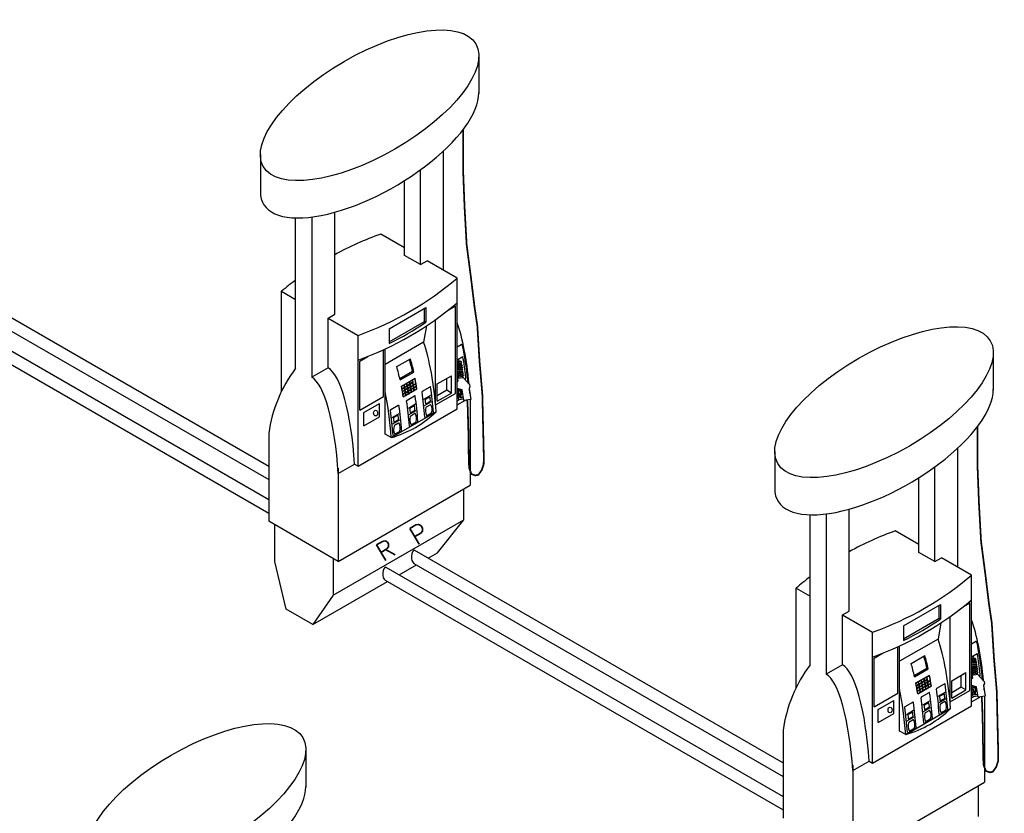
# Model space of a CAD drawing. Extents: x -18027 to -11651, y 1687 to 5059.
# Tile 170 of 170: x -12275 to -11787, y 3238 to 3631. Entities that reach past the tile are written whole.
import ezdxf

# ---------------------------------------------------------------- set-up
doc = ezdxf.new("R2010")
doc.units = 0
doc.header["$MEASUREMENT"] = 0
doc.header["$PDSIZE"] = 1
for name, color, linetype in [('DISPENSER', 3, 'CONTINUOUS'), ('PIPING-PRODUCT-PREMIUM', 5, 'CONTINUOUS'), ('PIPING-PRODUCT-REGULAR', 4, 'CONTINUOUS')]:
    doc.layers.add(name, color=color, linetype=linetype)
doc.styles.add('SIMPLEX', font='simplex')

msp = doc.modelspace()

# ---------------------------------------------------------------- linework, layer by layer
at = {"layer": 'DISPENSER'}
for p, q in [((-12047.25, 3613.36, 0), (-12047.25, 3594.58, 0)), ((-12155.56, 3564.29, 0), (-12155.56, 3545.82, 0)), ((-12064.76, 3506.86, 0), (-12064.76, 3566.02, 0)), ((-12076.16, 3509.64, 0), (-12076.16, 3556.67, 0)), ((-12084.1, 3514.22, 0), (-12084.1, 3551.3, 0)), ((-12118.72, 3485.06, 0), (-12118.72, 3535.61, 0)), ((-12138.06, 3458.37, 0), (-12138.06, 3532.81, 0)), ((-12130.12, 3533.26, 0), (-12130.12, 3453.79, 0)), ((-12084.1, 3518.02, 0), (-12095.88, 3524.83, 0)), ((-12076.16, 3509.64, 0), (-12084.1, 3514.22, 0)), ((-12076.16, 3509.64, 0), (-12072.86, 3511.54, 0)), ((-12057.99, 3502.95, 0), (-12072.86, 3511.54, 0)), ((-12057.99, 3438.13, 0), (-12057.99, 3502.95, 0)), ((-12145.04, 3496.45, 0), (-12138.06, 3492.42, 0)), ((-12145.04, 3446.97, 0), (-12145.04, 3496.45, 0)), ((-12122.02, 3483.16, 0), (-12118.72, 3485.06, 0)), ((-12122.02, 3458.46, 0), (-12122.02, 3483.16, 0)), ((-12122.02, 3483.16, 0), (-12107.15, 3474.57, 0)), ((-12068.67, 3440.07, 0), (-12068.67, 3482.39, 0)), ((-12073.19, 3479.29, 0), (-12074.65, 3471.19, 0)), ((-12107.15, 3409.75, 0), (-12107.15, 3474.57, 0)), ((-12074.65, 3471.19, 0), (-12093.69, 3460.2, 0)), ((-12093.69, 3425.62, 0), (-12093.69, 3467.84, 0)), ((-11792.25, 3466.14, 0), (-11792.25, 3447.35, 0)), ((-12122.02, 3458.46, 0), (-12130.12, 3453.79, 0)), ((-12074.51, 3442.97, 0), (-12071.06, 3444.96, 0)), ((-12074.15, 3439.76, 0), (-12070.7, 3441.74, 0)), ((-12051.59, 3442.79, 0), (-12051.59, 3400.22, 0)), ((-12107.15, 3409.75, 0), (-12057.99, 3438.13, 0)), ((-12090.66, 3423.87, 0), (-12068.43, 3436.71, 0)), ((-12082.16, 3438.55, 0), (-12078.71, 3440.55, 0)), ((-12081.8, 3435.34, 0), (-12078.35, 3437.33, 0)), ((-12090.23, 3433.89, 0), (-12086.78, 3435.88, 0)), ((-12089.87, 3430.68, 0), (-12086.43, 3432.67, 0)), ((-12151.44, 3425.97, 0), (-12151.44, 3382.39, 0)), ((-12090.66, 3423.87, 0), (-12093.69, 3425.62, 0)), ((-11900.56, 3417.06, 0), (-11900.56, 3398.59, 0)), ((-11809.76, 3359.64, 0), (-11809.76, 3418.8, 0)), ((-12116.95, 3406.05, 0), (-12108.85, 3410.73, 0)), ((-12116.95, 3408.66, 0), (-12116.95, 3362.48, 0)), ((-12108.85, 3410.73, 0), (-12107.15, 3409.75, 0)), ((-11821.16, 3362.41, 0), (-11821.16, 3409.45, 0)), ((-11829.09, 3366.99, 0), (-11829.09, 3404.07, 0)), ((-12116.95, 3362.48, 0), (-12051.59, 3400.22, 0)), ((-11863.72, 3337.84, 0), (-11863.72, 3388.39, 0)), ((-12116.95, 3362.48, 0), (-12151.44, 3382.39, 0)), ((-11883.06, 3311.15, 0), (-11883.06, 3385.59, 0)), ((-11875.12, 3386.03, 0), (-11875.12, 3306.56, 0)), ((-11829.09, 3370.8, 0), (-11840.88, 3377.6, 0)), ((-11821.16, 3362.41, 0), (-11829.09, 3366.99, 0)), ((-11821.16, 3362.41, 0), (-11817.86, 3364.31, 0)), ((-11802.99, 3355.73, 0), (-11817.86, 3364.31, 0)), ((-11802.99, 3290.91, 0), (-11802.99, 3355.73, 0)), ((-11890.04, 3349.22, 0), (-11883.06, 3345.19, 0)), ((-11890.04, 3299.74, 0), (-11890.04, 3349.22, 0)), ((-11867.02, 3335.93, 0), (-11863.72, 3337.84, 0)), ((-11867.02, 3311.24, 0), (-11867.02, 3335.93, 0)), ((-11867.02, 3335.93, 0), (-11852.15, 3327.35, 0)), ((-11813.67, 3292.84, 0), (-11813.67, 3335.17, 0)), ((-11818.19, 3332.07, 0), (-11819.65, 3323.97, 0)), ((-11852.15, 3262.53, 0), (-11852.15, 3327.35, 0)), ((-11819.65, 3323.97, 0), (-11838.69, 3312.98, 0)), ((-11838.69, 3278.4, 0), (-11838.69, 3320.61, 0)), ((-11867.02, 3311.24, 0), (-11875.12, 3306.56, 0)), ((-11819.51, 3295.75, 0), (-11816.06, 3297.74, 0)), ((-11819.15, 3292.53, 0), (-11815.7, 3294.52, 0)), ((-11796.59, 3295.57, 0), (-11796.59, 3252.99, 0)), ((-11852.15, 3262.53, 0), (-11802.99, 3290.91, 0)), ((-11827.16, 3291.33, 0), (-11823.71, 3293.32, 0)), ((-11826.8, 3288.12, 0), (-11823.35, 3290.1, 0)), ((-11835.66, 3276.65, 0), (-11813.42, 3289.49, 0)), ((-11835.23, 3286.67, 0), (-11831.78, 3288.66, 0)), ((-11834.87, 3283.45, 0), (-11831.43, 3285.44, 0)), ((-11896.44, 3278.74, 0), (-11896.44, 3235.17, 0)), ((-11835.66, 3276.65, 0), (-11838.69, 3278.4, 0)), ((-12133.03, 3269.39, 0), (-12133.03, 3250.61, 0)), ((-11861.95, 3258.83, 0), (-11853.85, 3263.51, 0)), ((-11861.95, 3261.44, 0), (-11861.95, 3215.26, 0)), ((-11853.85, 3263.51, 0), (-11852.15, 3262.53, 0)), ((-11861.95, 3215.26, 0), (-11796.59, 3252.99, 0))]:
    msp.add_line(p, q, dxfattribs=at)
at = {"layer": 'DISPENSER', "color": 2}
for p, q in [((-12091.68, 3477.83, 0), (-12073.46, 3488.35, 0)), ((-12073.46, 3488.35, 0), (-12073.46, 3481.13, 0)), ((-12062.04, 3487.37, 0), (-12058.84, 3489.22, 0)), ((-12058.84, 3445.74, 0), (-12058.84, 3489.22, 0)), ((-12091.68, 3477.83, 0), (-12091.68, 3470.52, 0)), ((-12094.54, 3444.33, 0), (-12094.54, 3467.44, 0)), ((-12057.99, 3468.83, 0), (-12056.01, 3469.97, 0)), ((-12106.3, 3461.82, 0), (-12102.25, 3464.15, 0)), ((-12106.3, 3437.54, 0), (-12106.3, 3461.82, 0)), ((-12087.97, 3459.09, 0), (-12081.17, 3463.02, 0)), ((-12057.99, 3462.47, 0), (-12055.17, 3464.09, 0)), ((-12086.3, 3452.49, 0), (-12079.5, 3456.41, 0)), ((-12067.86, 3450.48, 0), (-12060.78, 3454.57, 0)), ((-12060.78, 3445.97, 0), (-12060.78, 3454.57, 0)), ((-12084.73, 3444.09, 0), (-12077.93, 3448.02, 0)), ((-12075.19, 3446.92, 0), (-12071.46, 3449.08, 0)), ((-12067.86, 3441.88, 0), (-12067.86, 3450.48, 0)), ((-12067.86, 3441.88, 0), (-12060.78, 3445.97, 0)), ((-12106.3, 3437.54, 0), (-12094.54, 3444.33, 0)), ((-12082.84, 3442.51, 0), (-12079.11, 3444.66, 0)), ((-12068.67, 3440.07, 0), (-12058.84, 3445.74, 0)), ((-12057.99, 3442.06, 0), (-12057.01, 3442.62, 0)), ((-12057.99, 3440.09, 0), (-12053.9, 3442.45, 0)), ((-12104.29, 3436.34, 0), (-12096.54, 3440.82, 0)), ((-12104.29, 3429.79, 0), (-12104.29, 3436.34, 0)), ((-12096.54, 3434.26, 0), (-12096.54, 3440.82, 0)), ((-12073.74, 3433.89, 0), (-12070.02, 3436.04, 0)), ((-12104.29, 3429.79, 0), (-12096.54, 3434.26, 0)), ((-12081.39, 3429.47, 0), (-12077.67, 3431.62, 0)), ((-12089.47, 3424.81, 0), (-12085.74, 3426.96, 0)), ((-12054.63, 3383.16, 0), (-12054.63, 3398.46, 0)), ((-12119.44, 3345.74, 0), (-12054.63, 3383.16, 0)), ((-12067.79, 3366.8, 0), (-12054.63, 3383.16, 0)), ((-12072.38, 3364.15, 0), (-12067.79, 3366.8, 0)), ((-11836.68, 3330.61, 0), (-11818.46, 3341.13, 0)), ((-11818.46, 3341.13, 0), (-11818.46, 3333.91, 0)), ((-11807.04, 3340.15, 0), (-11803.84, 3341.99, 0)), ((-11803.84, 3298.52, 0), (-11803.84, 3341.99, 0)), ((-11836.68, 3330.61, 0), (-11836.68, 3323.29, 0)), ((-11839.54, 3297.1, 0), (-11839.54, 3320.22, 0)), ((-11802.99, 3321.6, 0), (-11801.01, 3322.75, 0)), ((-11851.3, 3314.59, 0), (-11847.25, 3316.93, 0)), ((-11851.3, 3290.31, 0), (-11851.3, 3314.59, 0)), ((-11832.97, 3311.87, 0), (-11826.17, 3315.79, 0)), ((-11802.99, 3315.24, 0), (-11800.17, 3316.87, 0)), ((-11831.3, 3305.26, 0), (-11824.5, 3309.19, 0)), ((-11812.86, 3303.26, 0), (-11805.78, 3307.35, 0)), ((-11805.78, 3298.75, 0), (-11805.78, 3307.35, 0)), ((-11829.73, 3296.87, 0), (-11822.93, 3300.8, 0)), ((-11820.19, 3299.7, 0), (-11816.46, 3301.85, 0)), ((-11812.86, 3294.66, 0), (-11812.86, 3303.26, 0)), ((-11851.3, 3290.31, 0), (-11839.54, 3297.1, 0)), ((-11827.84, 3295.28, 0), (-11824.11, 3297.44, 0)), ((-11813.67, 3292.84, 0), (-11803.84, 3298.52, 0)), ((-11812.86, 3294.66, 0), (-11805.78, 3298.75, 0)), ((-11802.99, 3294.83, 0), (-11802.01, 3295.4, 0)), ((-11802.99, 3292.87, 0), (-11798.9, 3295.23, 0)), ((-11849.29, 3289.12, 0), (-11841.54, 3293.59, 0)), ((-11841.54, 3287.04, 0), (-11841.54, 3293.59, 0)), ((-11849.29, 3282.56, 0), (-11849.29, 3289.12, 0)), ((-11849.29, 3282.56, 0), (-11841.54, 3287.04, 0)), ((-11818.74, 3286.66, 0), (-11815.01, 3288.81, 0)), ((-11826.39, 3282.24, 0), (-11822.66, 3284.4, 0)), ((-11834.47, 3277.58, 0), (-11830.74, 3279.73, 0)), ((-11799.63, 3235.94, 0), (-11799.63, 3251.24, 0))]:
    msp.add_line(p, q, dxfattribs=at)
at = {"layer": 'DISPENSER', "color": 7}
for p, q in [((-12074.13, 3481.52, 0), (-12074.13, 3487.96, 0)), ((-12091.68, 3471.39, 0), (-12074.13, 3481.52, 0)), ((-12073.46, 3481.13, 0), (-12074.13, 3481.52, 0)), ((-12055.85, 3461.46, 0), (-12057.99, 3461.14, 0)), ((-12056.26, 3460.85, 0), (-12057.99, 3460.6, 0)), ((-12055.71, 3460.51, 0), (-12057.99, 3460.17, 0)), ((-12086.45, 3453.18, 0), (-12080.17, 3456.8, 0)), ((-12079.5, 3456.41, 0), (-12080.17, 3456.8, 0)), ((-12056.12, 3459.9, 0), (-12057.99, 3459.63, 0)), ((-12055.57, 3459.56, 0), (-12057.99, 3459.2, 0)), ((-12055.98, 3458.95, 0), (-12057.99, 3458.66, 0)), ((-12055.43, 3458.61, 0), (-12057.99, 3458.23, 0)), ((-12055.84, 3458, 0), (-12057.99, 3457.69, 0)), ((-12055.29, 3457.66, 0), (-12057.99, 3457.26, 0)), ((-12055.15, 3456.71, 0), (-12057.99, 3456.29, 0)), ((-12055.01, 3455.76, 0), (-12057.99, 3455.32, 0)), ((-12055.7, 3457.05, 0), (-12057.94, 3456.72, 0)), ((-12055.56, 3456.1, 0), (-12057.8, 3455.77, 0)), ((-12084.19, 3450.18, 0), (-12083.02, 3450.85, 0)), ((-12082.83, 3450.96, 0), (-12081.66, 3451.64, 0)), ((-12081.47, 3451.75, 0), (-12080.3, 3452.42, 0)), ((-12081.26, 3450.63, 0), (-12080.09, 3451.31, 0)), ((-12081.22, 3450.41, 0), (-12080.05, 3451.08, 0)), ((-12080.11, 3452.53, 0), (-12078.94, 3453.21, 0)), ((-12079.66, 3450.08, 0), (-12078.49, 3450.75, 0)), ((-12063.15, 3447.34, 0), (-12063.15, 3453.21, 0)), ((-12054.87, 3454.81, 0), (-12057.99, 3454.35, 0)), ((-12055.42, 3455.15, 0), (-12057.66, 3454.82, 0)), ((-12085.55, 3449.39, 0), (-12084.38, 3450.06, 0)), ((-12085.34, 3448.28, 0), (-12084.17, 3448.95, 0)), ((-12085.3, 3448.06, 0), (-12082.77, 3449.51, 0)), ((-12085.1, 3446.94, 0), (-12083.93, 3447.61, 0)), ((-12085.06, 3446.72, 0), (-12083.89, 3447.39, 0)), ((-12084.87, 3445.6, 0), (-12083.7, 3446.28, 0)), ((-12084.83, 3445.38, 0), (-12083.67, 3446.05, 0)), ((-12083.98, 3449.06, 0), (-12082.81, 3449.74, 0)), ((-12083.74, 3447.73, 0), (-12082.57, 3448.4, 0)), ((-12083.7, 3447.5, 0), (-12082.53, 3448.18, 0)), ((-12083.51, 3446.39, 0), (-12082.34, 3447.06, 0)), ((-12083.47, 3446.16, 0), (-12082.31, 3446.84, 0)), ((-12082.62, 3449.85, 0), (-12081.45, 3450.52, 0)), ((-12082.58, 3449.63, 0), (-12081.41, 3450.3, 0)), ((-12082.38, 3448.51, 0), (-12081.21, 3449.18, 0)), ((-12082.34, 3448.29, 0), (-12081.17, 3448.96, 0)), ((-12082.15, 3447.17, 0), (-12080.98, 3447.85, 0)), ((-12082.11, 3446.95, 0), (-12080.95, 3447.62, 0)), ((-12081.93, 3445.83, 0), (-12080.77, 3446.5, 0)), ((-12081.02, 3449.3, 0), (-12079.85, 3449.97, 0)), ((-12080.98, 3449.07, 0), (-12079.81, 3449.75, 0)), ((-12080.79, 3447.96, 0), (-12079.62, 3448.63, 0)), ((-12080.75, 3447.73, 0), (-12079.59, 3448.41, 0)), ((-12080.57, 3446.62, 0), (-12079.41, 3447.29, 0)), ((-12079.62, 3449.86, 0), (-12078.45, 3450.53, 0)), ((-12079.43, 3448.74, 0), (-12078.26, 3449.42, 0)), ((-12079.39, 3448.52, 0), (-12078.23, 3449.19, 0)), ((-12079.21, 3447.4, 0), (-12078.05, 3448.07, 0)), ((-12063.15, 3447.34, 0), (-12067.86, 3444.62, 0)), ((-12060.78, 3445.97, 0), (-12063.15, 3447.34, 0)), ((-12084.65, 3444.26, 0), (-12083.49, 3444.93, 0)), ((-12083.29, 3445.05, 0), (-12082.13, 3445.72, 0)), ((-11819.13, 3334.3, 0), (-11819.13, 3340.74, 0)), ((-11836.68, 3324.16, 0), (-11819.13, 3334.3, 0)), ((-11818.46, 3333.91, 0), (-11819.13, 3334.3, 0)), ((-11800.85, 3314.23, 0), (-11802.99, 3313.92, 0)), ((-11831.45, 3305.95, 0), (-11825.17, 3309.58, 0)), ((-11824.5, 3309.19, 0), (-11825.17, 3309.58, 0)), ((-11801.26, 3313.63, 0), (-11802.99, 3313.37, 0)), ((-11800.71, 3313.28, 0), (-11802.99, 3312.95, 0)), ((-11801.12, 3312.68, 0), (-11802.99, 3312.4, 0)), ((-11800.57, 3312.33, 0), (-11802.99, 3311.98, 0)), ((-11800.98, 3311.73, 0), (-11802.99, 3311.43, 0)), ((-11800.43, 3311.38, 0), (-11802.99, 3311.01, 0)), ((-11800.84, 3310.78, 0), (-11802.99, 3310.46, 0)), ((-11800.29, 3310.43, 0), (-11802.99, 3310.04, 0)), ((-11800.15, 3309.48, 0), (-11802.99, 3309.06, 0)), ((-11800.7, 3309.83, 0), (-11802.94, 3309.5, 0)), ((-11827.83, 3303.74, 0), (-11826.66, 3304.41, 0)), ((-11826.47, 3304.52, 0), (-11825.3, 3305.2, 0)), ((-11825.11, 3305.31, 0), (-11823.94, 3305.98, 0)), ((-11808.15, 3300.12, 0), (-11808.15, 3305.98, 0)), ((-11800.01, 3308.53, 0), (-11802.99, 3308.09, 0)), ((-11799.87, 3307.58, 0), (-11802.99, 3307.12, 0)), ((-11800.56, 3308.88, 0), (-11802.8, 3308.55, 0)), ((-11800.42, 3307.93, 0), (-11802.66, 3307.6, 0)), ((-11830.55, 3302.17, 0), (-11829.38, 3302.84, 0)), ((-11830.34, 3301.05, 0), (-11829.17, 3301.73, 0)), ((-11830.3, 3300.83, 0), (-11827.77, 3302.29, 0)), ((-11830.1, 3299.72, 0), (-11828.93, 3300.39, 0)), ((-11830.06, 3299.49, 0), (-11828.89, 3300.17, 0)), ((-11829.19, 3302.95, 0), (-11828.02, 3303.63, 0)), ((-11828.98, 3301.84, 0), (-11827.81, 3302.51, 0)), ((-11828.74, 3300.5, 0), (-11827.57, 3301.17, 0)), ((-11828.7, 3300.28, 0), (-11827.53, 3300.95, 0)), ((-11828.51, 3299.16, 0), (-11827.34, 3299.84, 0)), ((-11828.47, 3298.94, 0), (-11827.31, 3299.61, 0)), ((-11827.62, 3302.62, 0), (-11826.45, 3303.3, 0)), ((-11827.58, 3302.4, 0), (-11826.41, 3303.08, 0)), ((-11827.38, 3301.29, 0), (-11826.21, 3301.96, 0)), ((-11827.34, 3301.07, 0), (-11826.17, 3301.74, 0)), ((-11827.15, 3299.95, 0), (-11825.98, 3300.62, 0)), ((-11827.11, 3299.73, 0), (-11825.95, 3300.4, 0)), ((-11826.26, 3303.41, 0), (-11825.09, 3304.08, 0)), ((-11826.22, 3303.19, 0), (-11825.05, 3303.86, 0)), ((-11826.02, 3302.07, 0), (-11824.85, 3302.75, 0)), ((-11825.98, 3301.85, 0), (-11824.81, 3302.52, 0)), ((-11825.79, 3300.73, 0), (-11824.62, 3301.41, 0)), ((-11825.75, 3300.51, 0), (-11824.59, 3301.18, 0)), ((-11825.57, 3299.39, 0), (-11824.41, 3300.07, 0)), ((-11824.66, 3302.86, 0), (-11823.49, 3303.53, 0)), ((-11824.62, 3302.64, 0), (-11823.45, 3303.31, 0)), ((-11824.43, 3301.52, 0), (-11823.26, 3302.19, 0)), ((-11824.39, 3301.3, 0), (-11823.23, 3301.97, 0)), ((-11824.21, 3300.18, 0), (-11823.05, 3300.85, 0)), ((-11808.15, 3300.12, 0), (-11812.86, 3297.39, 0)), ((-11805.78, 3298.75, 0), (-11808.15, 3300.12, 0)), ((-11829.87, 3298.38, 0), (-11828.7, 3299.05, 0)), ((-11829.83, 3298.16, 0), (-11828.67, 3298.83, 0)), ((-11829.65, 3297.04, 0), (-11828.49, 3297.71, 0)), ((-11828.29, 3297.82, 0), (-11827.13, 3298.5, 0)), ((-11826.93, 3298.61, 0), (-11825.77, 3299.28, 0))]:
    msp.add_line(p, q, dxfattribs=at)
at = {"layer": 'DISPENSER', "color": 1}
for p, q in [((-12056.4, 3461.8, 0), (-12057.99, 3461.57, 0)), ((-12056.4, 3461.8, 0), (-12057.99, 3461.57, 0)), ((-12057.31, 3462.86, 0), (-12057.14, 3461.69, 0)), ((-12056.4, 3461.8, 0), (-12055.85, 3461.46, 0)), ((-12055.85, 3461.46, 0), (-12056.26, 3460.85, 0)), ((-12056.26, 3460.85, 0), (-12055.71, 3460.51, 0)), ((-12055.71, 3460.51, 0), (-12056.12, 3459.9, 0)), ((-12057.99, 3456.77, 0), (-12057.94, 3456.72, 0)), ((-12057.94, 3456.72, 0), (-12057.99, 3456.66, 0)), ((-12057.99, 3455.93, 0), (-12057.8, 3455.77, 0)), ((-12057.8, 3455.77, 0), (-12057.99, 3455.55, 0)), ((-12056.12, 3459.9, 0), (-12055.57, 3459.56, 0)), ((-12055.57, 3459.56, 0), (-12055.98, 3458.95, 0)), ((-12055.98, 3458.95, 0), (-12055.43, 3458.61, 0)), ((-12055.43, 3458.61, 0), (-12055.84, 3458, 0)), ((-12055.84, 3458, 0), (-12055.29, 3457.66, 0)), ((-12055.29, 3457.66, 0), (-12055.7, 3457.05, 0)), ((-12055.7, 3457.05, 0), (-12055.15, 3456.71, 0)), ((-12055.15, 3456.71, 0), (-12055.56, 3456.1, 0)), ((-12055.56, 3456.1, 0), (-12055.01, 3455.76, 0)), ((-12055.01, 3455.76, 0), (-12055.42, 3455.15, 0)), ((-12057.99, 3455.1, 0), (-12057.66, 3454.82, 0)), ((-12057.66, 3454.82, 0), (-12057.99, 3454.44, 0)), ((-12057.99, 3454.26, 0), (-12057.52, 3453.87, 0)), ((-12055.28, 3454.2, 0), (-12057.52, 3453.87, 0)), ((-12057.52, 3453.87, 0), (-12057.45, 3453.4, 0)), ((-12055.42, 3455.15, 0), (-12054.87, 3454.81, 0)), ((-12054.87, 3454.81, 0), (-12055.28, 3454.2, 0)), ((-12055.28, 3454.2, 0), (-12055.21, 3453.73, 0)), ((-11801.4, 3314.58, 0), (-11802.99, 3314.34, 0)), ((-11801.4, 3314.58, 0), (-11802.99, 3314.34, 0)), ((-11802.31, 3315.64, 0), (-11802.14, 3314.47, 0)), ((-11801.4, 3314.58, 0), (-11800.85, 3314.23, 0)), ((-11800.85, 3314.23, 0), (-11801.26, 3313.63, 0)), ((-11802.99, 3309.54, 0), (-11802.94, 3309.5, 0)), ((-11802.94, 3309.5, 0), (-11802.99, 3309.44, 0)), ((-11801.26, 3313.63, 0), (-11800.71, 3313.28, 0)), ((-11800.71, 3313.28, 0), (-11801.12, 3312.68, 0)), ((-11801.12, 3312.68, 0), (-11800.57, 3312.33, 0)), ((-11800.57, 3312.33, 0), (-11800.98, 3311.73, 0)), ((-11800.98, 3311.73, 0), (-11800.43, 3311.38, 0)), ((-11800.43, 3311.38, 0), (-11800.84, 3310.78, 0)), ((-11800.84, 3310.78, 0), (-11800.29, 3310.43, 0)), ((-11800.29, 3310.43, 0), (-11800.7, 3309.83, 0)), ((-11800.7, 3309.83, 0), (-11800.15, 3309.48, 0)), ((-11800.15, 3309.48, 0), (-11800.56, 3308.88, 0)), ((-11802.99, 3308.71, 0), (-11802.8, 3308.55, 0)), ((-11802.8, 3308.55, 0), (-11802.99, 3308.33, 0)), ((-11802.99, 3307.87, 0), (-11802.66, 3307.6, 0)), ((-11802.66, 3307.6, 0), (-11802.99, 3307.22, 0)), ((-11802.99, 3307.04, 0), (-11802.52, 3306.65, 0)), ((-11800.28, 3306.98, 0), (-11802.52, 3306.65, 0)), ((-11802.52, 3306.65, 0), (-11802.45, 3306.17, 0)), ((-11800.56, 3308.88, 0), (-11800.01, 3308.53, 0)), ((-11800.01, 3308.53, 0), (-11800.42, 3307.93, 0)), ((-11800.42, 3307.93, 0), (-11799.87, 3307.58, 0)), ((-11799.87, 3307.58, 0), (-11800.28, 3306.98, 0)), ((-11800.28, 3306.98, 0), (-11800.21, 3306.5, 0))]:
    msp.add_line(p, q, dxfattribs=at)
at = {"layer": 'DISPENSER', "const_width": 0.85, "elevation": 0}
for points in [[(-12055.01, 3576.66), (-12055.01, 3555.33), (-12054.37, 3538.68), (-12053.31, 3519.55), (-12051.18, 3503.26), (-12049.41, 3488.74), (-12047.99, 3479.18), (-12046.93, 3461.82), (-12045.51, 3445.17), (-12045.15, 3429.23), (-12044.8, 3414.36), (-12044.88, 3410.58), (-12045.8, 3407.83), (-12047.43, 3405.48), (-12048.9, 3405.09), (-12050.93, 3405.81), (-12052.05, 3408.73), (-12052.28, 3412.73), (-12052.3, 3417.59), (-12052.44, 3421.82), (-12052.44, 3426.92), (-12052.54, 3430.39), (-12052.64, 3433.97), (-12052.75, 3438.26), (-12053.01, 3442.59)], [(-11800.01, 3429.44), (-11800.01, 3408.1), (-11799.37, 3391.45), (-11798.31, 3372.33), (-11796.18, 3356.04), (-11794.41, 3341.51), (-11792.99, 3331.95), (-11791.93, 3314.6), (-11790.51, 3297.95), (-11790.15, 3282.01), (-11789.8, 3267.13), (-11789.88, 3263.36), (-11790.79, 3260.6), (-11792.43, 3258.25), (-11793.9, 3257.87), (-11795.93, 3258.58), (-11797.05, 3261.5), (-11797.28, 3265.51), (-11797.3, 3270.37), (-11797.44, 3274.59), (-11797.44, 3279.7), (-11797.54, 3283.17), (-11797.64, 3286.74), (-11797.74, 3291.03), (-11798.01, 3295.36)]]:
    msp.add_lwpolyline(points, dxfattribs=at)
at = {"layer": 'DISPENSER', "color": 2, "elevation": 0}
for points in [[(-12085.67, 3449.45), (-12078.87, 3453.37)], [(-12119.44, 3363.92), (-12119.44, 3345.74), (-12129.56, 3331.14), (-12142.72, 3338.74), (-12148.4, 3362.46), (-12148.4, 3380.64)], [(-12086.73, 3355.87), (-12078.23, 3360.78)], [(-12129.56, 3331.14), (-12092.58, 3352.49)], [(-11830.67, 3302.22), (-11823.87, 3306.15)]]:
    msp.add_lwpolyline(points, dxfattribs=at)
at = {"layer": 'DISPENSER', "color": 7, "elevation": 0}
for points in [[(-12082.81, 3449.74, 0.001855), (-12083.02, 3450.85)], [(-12082.62, 3449.85, 0.001852), (-12082.83, 3450.96)], [(-12081.45, 3450.52, 0.001855), (-12081.66, 3451.64)], [(-12081.26, 3450.63, 0.001852), (-12081.47, 3451.75)], [(-12080.09, 3451.31, 0.001855), (-12080.3, 3452.42)], [(-12079.66, 3450.08, 0.004071), (-12080.11, 3452.53, 0.004071)], [(-12079.85, 3449.97, 0.001853), (-12080.05, 3451.08)], [(-12078.49, 3450.75), (-12078.49, 3450.75, 0.004293), (-12078.94, 3453.21)], [(-12085.34, 3448.28, 0.001852), (-12085.55, 3449.39)], [(-12085.1, 3446.94, 0.00185), (-12085.3, 3448.06, 0.00185)], [(-12084.87, 3445.6, 0.001849), (-12085.06, 3446.72, 0.001849)], [(-12084.17, 3448.95, 0.001855), (-12084.38, 3450.06)], [(-12083.98, 3449.06, 0.001852), (-12084.19, 3450.18)], [(-12083.93, 3447.61, 0.001853), (-12084.13, 3448.73)], [(-12083.74, 3447.73, 0.00185), (-12083.94, 3448.84)], [(-12083.7, 3446.28, 0.001852), (-12083.89, 3447.39, 0.001852)], [(-12083.51, 3446.39, 0.001849), (-12083.7, 3447.5)], [(-12083.49, 3444.93, 0.001851), (-12083.67, 3446.05)], [(-12083.29, 3445.05, 0.001848), (-12083.47, 3446.16)], [(-12082.57, 3448.4, 0.001853), (-12082.77, 3449.51)], [(-12082.38, 3448.51, 0.00185), (-12082.58, 3449.63)], [(-12082.34, 3447.06, 0.001852), (-12082.53, 3448.18)], [(-12082.15, 3447.17, 0.001849), (-12082.34, 3448.29)], [(-12082.13, 3445.72, 0.001851), (-12082.31, 3446.84)], [(-12081.93, 3445.83, 0.001848), (-12082.11, 3446.95)], [(-12081.21, 3449.18, 0.001853), (-12081.41, 3450.3)], [(-12081.02, 3449.3, 0.00185), (-12081.22, 3450.41)], [(-12080.98, 3447.85, 0.001852), (-12081.17, 3448.96, 0.001852)], [(-12080.79, 3447.96, 0.001849), (-12080.98, 3449.07, 0.001849)], [(-12080.77, 3446.5, 0.001851), (-12080.95, 3447.62)], [(-12080.57, 3446.62, 0.001848), (-12080.75, 3447.73)], [(-12079.62, 3448.63, 0.001852), (-12079.81, 3449.75, 0.001852)], [(-12079.43, 3448.74, 0.001849), (-12079.62, 3449.86, 0.001849)], [(-12079.41, 3447.29, 0.001851), (-12079.59, 3448.41, 0.001851)], [(-12079.21, 3447.4, 0.001848), (-12079.39, 3448.52, 0.001848)], [(-12078.26, 3449.42), (-12078.26, 3449.42, 0.001822), (-12078.45, 3450.53)], [(-12078.05, 3448.07), (-12078.05, 3448.07, 0.001749), (-12078.23, 3449.19)], [(-12084.65, 3444.26, 0.001848), (-12084.83, 3445.38)], [(-11826.45, 3303.3, 0.001855), (-11826.66, 3304.41)], [(-11826.26, 3303.41, 0.001852), (-11826.47, 3304.52)], [(-11825.09, 3304.08, 0.001855), (-11825.3, 3305.2)], [(-11824.66, 3302.86, 0.004071), (-11825.11, 3305.31, 0.004071)], [(-11823.49, 3303.53), (-11823.49, 3303.53, 0.004293), (-11823.94, 3305.98)], [(-11830.34, 3301.05, 0.001852), (-11830.55, 3302.17)], [(-11830.1, 3299.72, 0.00185), (-11830.3, 3300.83, 0.00185)], [(-11829.87, 3298.38, 0.001849), (-11830.06, 3299.49, 0.001849)], [(-11829.17, 3301.73, 0.001855), (-11829.38, 3302.84)], [(-11828.98, 3301.84, 0.001852), (-11829.19, 3302.95)], [(-11828.93, 3300.39, 0.001853), (-11829.13, 3301.5)], [(-11828.74, 3300.5, 0.00185), (-11828.94, 3301.62)], [(-11828.7, 3299.05, 0.001852), (-11828.89, 3300.17, 0.001852)], [(-11828.51, 3299.16, 0.001849), (-11828.7, 3300.28)], [(-11827.81, 3302.51, 0.001855), (-11828.02, 3303.63)], [(-11827.62, 3302.62, 0.001852), (-11827.83, 3303.74)], [(-11827.57, 3301.17, 0.001853), (-11827.77, 3302.29)], [(-11827.38, 3301.29, 0.00185), (-11827.58, 3302.4)], [(-11827.34, 3299.84, 0.001852), (-11827.53, 3300.95)], [(-11827.15, 3299.95, 0.001849), (-11827.34, 3301.07)], [(-11827.13, 3298.5, 0.001851), (-11827.31, 3299.61)], [(-11826.93, 3298.61, 0.001848), (-11827.11, 3299.73)], [(-11826.21, 3301.96, 0.001853), (-11826.41, 3303.08)], [(-11826.02, 3302.07, 0.00185), (-11826.22, 3303.19)], [(-11825.98, 3300.62, 0.001852), (-11826.17, 3301.74, 0.001852)], [(-11825.79, 3300.73, 0.001849), (-11825.98, 3301.85, 0.001849)], [(-11825.77, 3299.28, 0.001851), (-11825.95, 3300.4)], [(-11825.57, 3299.39, 0.001848), (-11825.75, 3300.51)], [(-11824.85, 3302.75, 0.001853), (-11825.05, 3303.86)], [(-11824.62, 3301.41, 0.001852), (-11824.81, 3302.52, 0.001852)], [(-11824.43, 3301.52, 0.001849), (-11824.62, 3302.64, 0.001849)], [(-11824.41, 3300.07, 0.001851), (-11824.59, 3301.18, 0.001851)], [(-11824.21, 3300.18, 0.001848), (-11824.39, 3301.3, 0.001848)], [(-11823.26, 3302.19), (-11823.26, 3302.19, 0.001822), (-11823.45, 3303.31)], [(-11823.05, 3300.85), (-11823.05, 3300.85, 0.001749), (-11823.23, 3301.97)], [(-11829.65, 3297.04, 0.001848), (-11829.83, 3298.16)], [(-11828.49, 3297.71, 0.001851), (-11828.67, 3298.83)], [(-11828.29, 3297.82, 0.001848), (-11828.47, 3298.94)]]:
    msp.add_lwpolyline(points, format="xyb", dxfattribs=at)
at = {"layer": 'DISPENSER', "elevation": 0}
for points in [[(-12057.99, 3451.36), (-12057.46, 3452.03), (-12057.66, 3453.37), (-12055.1, 3453.74), (-12051.83, 3450.15), (-12051.69, 3449.14), (-12052.09, 3448.28), (-12051.29, 3442.84), (-12054.74, 3442.33), (-12055.5, 3447.54), (-12057.99, 3448.23)], [(-12054.83, 3442.94), (-12057.22, 3442.59), (-12057.99, 3447.82)], [(-11802.99, 3304.13), (-11802.46, 3304.81), (-11802.65, 3306.14), (-11800.1, 3306.52), (-11796.83, 3302.92), (-11796.69, 3301.92), (-11797.09, 3301.06), (-11796.29, 3295.61), (-11799.74, 3295.11), (-11800.5, 3300.31), (-11802.99, 3301)], [(-11799.83, 3295.72), (-11802.22, 3295.37), (-11802.99, 3300.59)]]:
    msp.add_lwpolyline(points, dxfattribs=at)
for points in [[(-12054.97, 3443.86), (-12055.97, 3443.54, -0.46232), (-12056.8, 3444.06), (-12057.38, 3448.06)], [(-12057.31, 3447.61), (-12056.44, 3447.06, -0.226401), (-12056.31, 3446.53), (-12056.76, 3443.93)], [(-12057.08, 3447.97), (-12056.16, 3447.39, -0.243692), (-12055.89, 3446.45), (-12056.4, 3443.56)], [(-11799.96, 3296.64), (-11800.97, 3296.32, -0.46232), (-11801.8, 3296.83), (-11802.38, 3300.83)], [(-11802.31, 3300.39), (-11801.44, 3299.84, -0.226401), (-11801.31, 3299.3), (-11801.76, 3296.71)], [(-11802.08, 3300.75), (-11801.16, 3300.16, -0.243692), (-11800.89, 3299.22), (-11801.4, 3296.33)]]:
    msp.add_lwpolyline(points, format="xyb", dxfattribs=at)
at = {"layer": 'DISPENSER', "color": 1, "elevation": 0}
for points in [[(-12073.88, 3442.44, -0.001985), (-12073.71, 3440.87), (-12073.71, 3440.87, 0.543613), (-12073.39, 3440.7), (-12071.5, 3441.8, 0.297132), (-12071.29, 3442.21), (-12071.29, 3442.21, 0.002001), (-12071.47, 3443.78, 0.539267), (-12071.78, 3443.94), (-12073.67, 3442.85, 0.297833)], [(-12081.53, 3438.02, -0.001985), (-12081.36, 3436.45), (-12081.36, 3436.45, 0.543613), (-12081.04, 3436.29), (-12079.15, 3437.38, 0.297132), (-12078.94, 3437.8), (-12078.94, 3437.8, 0.002001), (-12079.12, 3439.37, 0.539267), (-12079.43, 3439.53), (-12081.32, 3438.44, 0.297833)], [(-12089.6, 3433.36, -0.001985), (-12089.44, 3431.79), (-12089.44, 3431.79, 0.543613), (-12089.12, 3431.63), (-12087.22, 3432.72, 0.297132), (-12087.01, 3433.13), (-12087.01, 3433.13, 0.002001), (-12087.19, 3434.71, 0.539267), (-12087.51, 3434.86), (-12089.4, 3433.78, 0.297833)], [(-11818.88, 3295.22, -0.001985), (-11818.71, 3293.64), (-11818.71, 3293.64, 0.543613), (-11818.39, 3293.48), (-11816.5, 3294.57, 0.297132), (-11816.29, 3294.99), (-11816.29, 3294.99, 0.002001), (-11816.47, 3296.56, 0.539267), (-11816.78, 3296.72), (-11818.67, 3295.63, 0.297833)], [(-11826.53, 3290.8, -0.001985), (-11826.36, 3289.23), (-11826.36, 3289.23, 0.543613), (-11826.04, 3289.06), (-11824.15, 3290.16, 0.297132), (-11823.94, 3290.57), (-11823.94, 3290.57, 0.002001), (-11824.12, 3292.14, 0.539267), (-11824.43, 3292.3), (-11826.32, 3291.21, 0.297833)], [(-11834.6, 3286.14, -0.001985), (-11834.44, 3284.56), (-11834.44, 3284.56, 0.543613), (-11834.12, 3284.4), (-11832.22, 3285.5, 0.297132), (-11832.01, 3285.91), (-11832.01, 3285.91, 0.002001), (-11832.19, 3287.48, 0.539267), (-11832.51, 3287.64), (-11834.39, 3286.55, 0.297833)]]:
    msp.add_lwpolyline(points, format="xyb", close=True, dxfattribs=at)
at = {"layer": 'DISPENSER', "color": 2, "elevation": 0}
for points in [[(-12091.12, 3437.42, -0.305739), (-12090.91, 3437.85), (-12087.18, 3440, -0.531751), (-12086.87, 3439.84)], [(-12073.27, 3434.9, 0.441442), (-12072.97, 3434.81), (-12070.86, 3436.02, 0.191447), (-12070.67, 3436.27, 0.189181), (-12070.99, 3440.1, 0.433762), (-12071.28, 3440.19), (-12073.37, 3438.98, 0.195171), (-12073.57, 3438.73, 0.178806), (-12073.27, 3434.9)], [(-12089, 3425.82, 0.441442), (-12088.7, 3425.73), (-12086.59, 3426.95, 0.191447), (-12086.39, 3427.19, 0.189181), (-12086.71, 3431.02, 0.433762), (-12087.01, 3431.11), (-12089.1, 3429.9, 0.195171), (-12089.29, 3429.65, 0.178806), (-12089, 3425.82)], [(-12080.92, 3430.49, 0.441442), (-12080.62, 3430.39), (-12078.51, 3431.61, 0.191447), (-12078.32, 3431.85, 0.189181), (-12078.64, 3435.68, 0.433762), (-12078.93, 3435.77), (-12081.02, 3434.57, 0.195171), (-12081.22, 3434.31, 0.178806), (-12080.92, 3430.49)], [(-11836.12, 3290.19, -0.305739), (-11835.91, 3290.62), (-11832.18, 3292.77, -0.531751), (-11831.87, 3292.62)], [(-11818.27, 3287.68, 0.441442), (-11817.97, 3287.58), (-11815.86, 3288.8, 0.191447), (-11815.67, 3289.05, 0.189181), (-11815.99, 3292.88, 0.433762), (-11816.28, 3292.97), (-11818.37, 3291.76, 0.195171), (-11818.57, 3291.51, 0.178806), (-11818.27, 3287.68)], [(-11825.92, 3283.26, 0.441442), (-11825.62, 3283.17), (-11823.51, 3284.38, 0.191447), (-11823.32, 3284.63, 0.189181), (-11823.64, 3288.46, 0.433762), (-11823.93, 3288.55), (-11826.02, 3287.34, 0.195171), (-11826.22, 3287.09, 0.178806), (-11825.92, 3283.26)], [(-11834, 3278.6, 0.441442), (-11833.7, 3278.5), (-11831.59, 3279.72, 0.191447), (-11831.39, 3279.97, 0.189181), (-11831.71, 3283.8, 0.433762), (-11832.01, 3283.89), (-11834.1, 3282.68, 0.195171), (-11834.29, 3282.43, 0.178806), (-11834, 3278.6)]]:
    msp.add_lwpolyline(points, format="xyb", dxfattribs=at)
at = {"layer": 'DISPENSER'}
for centre, radius, start, end in [((-12042.35, 3375.35, 0), 158.78, 109.7038, 118.7516), ((-12042.35, 3375.35, 0), 158.78, 127.0696, 130.2962), ((-12160.68, 3624.06, 0), 158.78, 289.7038, 310.2962), ((-12160.68, 3611.79, 0), 158.78, 289.7038, 310.2962), ((-12082.16, 3416.32, 0), 69.95, 143.0509, 172.0774), ((-12104.9, 3474.22, 0), 52.32, 285.799, 314.201), ((-11787.35, 3228.12, 0), 158.78, 109.7038, 118.7516), ((-11787.35, 3228.12, 0), 158.78, 127.0696, 130.2962), ((-11905.68, 3476.83, 0), 158.78, 289.7038, 310.2962), ((-11905.68, 3464.57, 0), 158.78, 289.7038, 310.2962), ((-11827.16, 3269.1, 0), 69.95, 143.0509, 172.0774), ((-11849.9, 3326.99, 0), 52.32, 285.799, 314.201)]:
    msp.add_arc(centre, radius, start, end, dxfattribs=at)
at = {"layer": 'DISPENSER', "color": 2}
for centre, radius, start, end in [((-12162.3, 3612.73, 0), 158.78, 296.4081, 304.0252), ((-12055.8, 3469.6, 0), 0.425, 12.0587, 120), ((-12055.42, 3453.58, 0), 1.7, 324.0662, 6.3253), ((-12074.97, 3446.56, 0), 0.425, 120, 188.0017), ((-12071.35, 3448.89, 0), 0.212, 7.9925, 120), ((-12082.62, 3442.14, 0), 0.425, 120, 188.0017), ((-12079, 3444.48, 0), 0.212, 7.9925, 120), ((-12070.23, 3436.41, 0), 0.425, 300, 4.3611), ((-12077.88, 3431.99, 0), 0.425, 300, 4.3611), ((-12073.85, 3434.07, 0), 0.212, 184.3797, 300), ((-12085.95, 3427.33, 0), 0.425, 300, 4.3611), ((-12081.5, 3429.65, 0), 0.212, 184.3797, 300), ((-12089.57, 3424.99, 0), 0.212, 184.3797, 300), ((-11907.3, 3465.5, 0), 158.78, 296.4081, 304.0252), ((-11800.8, 3322.38, 0), 0.425, 12.0587, 120), ((-11800.42, 3306.35, 0), 1.7, 324.0662, 6.3253), ((-11819.97, 3299.33, 0), 0.425, 120, 188.0017), ((-11816.35, 3301.67, 0), 0.212, 7.9925, 120), ((-11827.62, 3294.92, 0), 0.425, 120, 188.0017), ((-11824, 3297.25, 0), 0.212, 7.9925, 120), ((-11822.88, 3284.76, 0), 0.425, 300, 4.3611), ((-11818.85, 3286.85, 0), 0.212, 184.3797, 300), ((-11815.23, 3289.18, 0), 0.425, 300, 4.3611), ((-11830.95, 3280.1, 0), 0.425, 300, 4.3611), ((-11826.5, 3282.43, 0), 0.212, 184.3797, 300), ((-11834.57, 3277.77, 0), 0.212, 184.3797, 300)]:
    msp.add_arc(centre, radius, start, end, dxfattribs=at)
at = {"layer": 'DISPENSER'}
for centre in [(-12101.41, 3588.67, 0), (-11846.41, 3441.45, 0), (-12187.19, 3244.7, 0)]:
    msp.add_ellipse(centre, major_axis=(-52.68, -30.41), ratio=0.413103, dxfattribs=at)
for centre, major_axis, ratio, start_param, end_param in [((-12101.41, 3570.2, 0), (-52.68, -30.41), 0.413103, 6.043584, 9.196117), ((-12064.8, 3436.66, 0), (-1.79, 55.31), 0.244624, 4.956517, 5.628974), ((-12081.47, 3427.04, 0), (-1.79, 55.31), 0.244624, 4.880239, 5.628974), ((-12122.06, 3403.6, 0), (-1.79, 55.31), 0.244624, 4.833761, 6.148341), ((-12130.16, 3398.92, 0), (-1.79, 55.31), 0.244624, 4.833761, 6.148341), ((-12103.7, 3414.2, 0), (-1.79, 55.31), 0.244624, 4.880239, 5.328056), ((-12064.8, 3436.66, 0), (-1.79, 55.31), 0.244624, 4.871248, 4.921949), ((-12064.8, 3436.66, 0), (-1.79, 55.31), 0.244624, 4.871248, 4.921949), ((-11846.41, 3422.97, 0), (-52.68, -30.41), 0.413103, 6.043584, 9.196117), ((-11809.8, 3289.43, 0), (-1.79, 55.31), 0.244624, 4.956517, 5.628974), ((-11826.47, 3279.81, 0), (-1.79, 55.31), 0.244624, 4.880239, 5.628974), ((-11867.06, 3256.38, 0), (-1.79, 55.31), 0.244624, 4.833761, 6.148341), ((-11875.16, 3251.7, 0), (-1.79, 55.31), 0.244624, 4.833761, 6.148341), ((-11809.8, 3289.43, 0), (-1.79, 55.31), 0.244624, 4.871248, 4.921949), ((-11809.8, 3289.43, 0), (-1.79, 55.31), 0.244624, 4.871248, 4.921949), ((-11848.7, 3266.98, 0), (-1.79, 55.31), 0.244624, 4.880239, 5.328056), ((-12187.19, 3226.23, 0), (-52.68, -30.41), 0.413103, 6.043584, 9.196117)]:
    msp.add_ellipse(centre, major_axis=major_axis, ratio=ratio, start_param=start_param, end_param=end_param, dxfattribs=at)
at = {"layer": 'DISPENSER', "color": 7}
for centre in [(-12089.86, 3422.97, 0), (-11834.86, 3275.75, 0)]:
    msp.add_ellipse(centre, major_axis=(-1.79, 55.31), ratio=0.244624, start_param=5.362633, end_param=5.506849, dxfattribs=at)
at = {"layer": 'DISPENSER', "color": 2}
for centre, start_param, end_param in [((-12089.18, 3422.58, 0), 5.362633, 5.524395), ((-12095.98, 3418.66, 0), 5.362633, 5.524395), ((-12089.18, 3422.58, 0), 5.182346, 5.294844), ((-12095.98, 3418.66, 0), 5.182346, 5.294844), ((-12087.06, 3423.81, 0), 4.890753, 5.127124), ((-12082.81, 3426.26, 0), 4.889465, 5.126567), ((-12094.71, 3419.39, 0), 4.890753, 5.127124), ((-12090.46, 3421.85, 0), 4.889465, 5.126567), ((-12102.78, 3414.73, 0), 4.890753, 5.127124), ((-12098.53, 3417.18, 0), 4.889465, 5.126567), ((-11834.18, 3275.36, 0), 5.362633, 5.524395), ((-11840.98, 3271.43, 0), 5.362633, 5.524395), ((-11834.18, 3275.36, 0), 5.182346, 5.294844), ((-11840.98, 3271.43, 0), 5.182346, 5.294844), ((-11827.81, 3279.04, 0), 4.889465, 5.126567), ((-11839.71, 3272.17, 0), 4.890753, 5.127124), ((-11835.46, 3274.62, 0), 4.889465, 5.126567), ((-11832.06, 3276.59, 0), 4.890753, 5.127124), ((-11847.78, 3267.51, 0), 4.890753, 5.127124), ((-11843.53, 3269.96, 0), 4.889465, 5.126567)]:
    msp.add_ellipse(centre, major_axis=(-1.79, 55.31), ratio=0.244624, start_param=start_param, end_param=end_param, dxfattribs=at)
at = {"layer": 'DISPENSER', "color": 1}
for centre in [(-12098.44, 3436.05, 0), (-11843.44, 3288.83, 0)]:
    msp.add_ellipse(centre, major_axis=(0, 1.42), ratio=0.698745, dxfattribs=at)
at = {"layer": 'DISPENSER', "color": 2}
for points in [[(-12052.59, 3450.97, 0), (-12052.6, 3451.07, 0), (-12052.6, 3451.17, 0), (-12053.09, 3456.19, 0), (-12053.74, 3460.92, 0), (-12054.79, 3466.8, 0), (-12055.08, 3468.27, 0), (-12055.38, 3469.69, 0)], [(-11797.59, 3303.75, 0), (-11797.59, 3303.85, 0), (-11797.6, 3303.94, 0), (-11798.09, 3308.96, 0), (-11798.74, 3313.69, 0), (-11799.79, 3319.57, 0), (-11800.08, 3321.05, 0), (-11800.38, 3322.47, 0)]]:
    msp.add_open_spline(points, degree=3, knots=[4.9670864, 4.9670864, 4.9670864, 4.9670864, 4.9724958, 4.9724958, 5.2499643, 5.2499643, 5.346627, 5.346627, 5.346627, 5.346627], dxfattribs=at)
for points in [[(-12053.73, 3453.76, 0), (-12054.13, 3457.36, 0), (-12054.61, 3460.82, 0), (-12055.17, 3464.09, 0)], [(-11798.73, 3306.54, 0), (-11799.13, 3310.13, 0), (-11799.61, 3313.6, 0), (-11800.17, 3316.87, 0)]]:
    msp.add_open_spline(points, degree=3, dxfattribs=at)
at = {"layer": 'DISPENSER'}
for p in [(-12080.65, 3446.45, 0), (-12079.29, 3447.23, 0), (-12083.37, 3444.88, 0), (-12082.01, 3445.66, 0), (-11824.29, 3300.01, 0), (-11828.37, 3297.65, 0), (-11827.01, 3298.44, 0), (-11825.65, 3299.22, 0)]:
    msp.add_point(p, dxfattribs=at)
at = {"layer": 'PIPING-PRODUCT-PREMIUM'}
for p, q in [((-12348.36, 3506.92, 0), (-12151.44, 3393.23, 0)), ((-12348.74, 3500.39, 0), (-12151.44, 3386.47, 0)), ((-12093.36, 3359.7, 0), (-11896.44, 3246, 0)), ((-12093.74, 3353.16, 0), (-11896.44, 3239.25, 0))]:
    msp.add_line(p, q, dxfattribs=at)
msp.add_ellipse((-12093.36, 3356.38, 0), major_axis=(0, 3.32), ratio=0.45242, start_param=0, end_param=2.887656, dxfattribs=at)
at = {"layer": 'PIPING-PRODUCT-REGULAR'}
for p, q in [((-12334.16, 3515.29, 0), (-12151.44, 3409.8, 0)), ((-12334.54, 3508.76, 0), (-12151.44, 3403.04, 0)), ((-12079.16, 3368.07, 0), (-11896.44, 3262.57, 0)), ((-12079.54, 3361.53, 0), (-11896.44, 3255.82, 0))]:
    msp.add_line(p, q, dxfattribs=at)
msp.add_ellipse((-12079.16, 3364.75, 0), major_axis=(0, 3.32), ratio=0.45242, start_param=0, end_param=2.887656, dxfattribs=at)

# ---------------------------------------------------------------- texts
at = {"layer": 'DISPENSER', "style": 'SIMPLEX'}
for s, p in [('P', (-12078.14, 3370.3, 0)), ('R', (-12094.77, 3362.15, 0))]:
    msp.add_text(s, height=9, rotation=30.8698, dxfattribs=at).set_placement(p)

doc.saveas('drawing.dxf')
